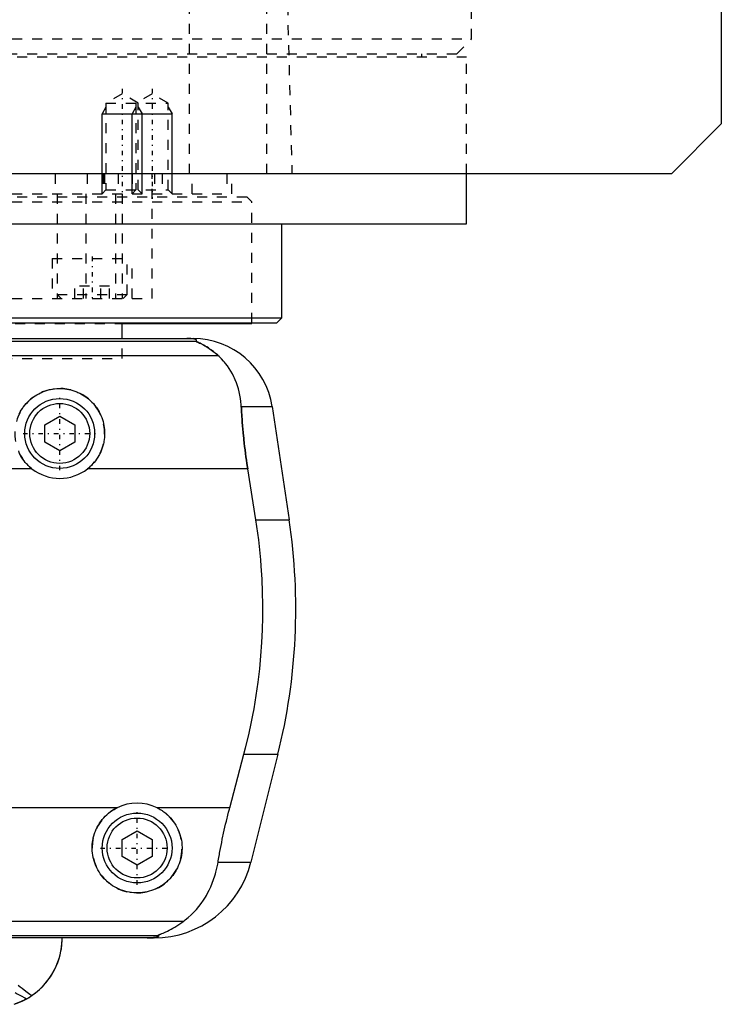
# Model space of a CAD drawing. Extents: x -105 to 105, y -104 to 484.
# Tile 5 of 10: x 35 to 105, y -67 to 32. Entities that reach past the tile are written whole.
import ezdxf

# ---------------------------------------------------------------- set-up
doc = ezdxf.new("R2010")
doc.units = 0
doc.linetypes.add('CENTER', pattern=[1.5, 0.45, -0.5, 0.05, -0.5])
doc.linetypes.add('DASHED', pattern=[2, 1, -1])
for name, color, linetype in [('AM_0', 7, 'CONTINUOUS'), ('AM_10', 7, 'CONTINUOUS'), ('AM_3', 7, 'DASHED'), ('AM_7', 7, 'CENTER')]:
    doc.layers.add(name, color=color, linetype=linetype)

msp = doc.modelspace()

# ---------------------------------------------------------------- linework, layer by layer
at = {"layer": 'AM_0', "color": 7, "linetype": 'CONTINUOUS'}
for p, q in [((105, 311.5), (105, 21.5)), ((105, 21.5), (100, 16.5)), ((100, 16.5), (-100, 16.5)), ((79.5, 11.5), (79.5, 16.5)), ((-79.5, 11.5), (79.5, 11.5)), ((61, 2.08), (61, 11.5)), ((21.935, 2.08), (61, 2.08)), ((60.5, 1.58), (61, 2.08)), ((21.435, 1.58), (60.5, 1.58)), ((45, 0), (45, 1.58)), ((45.028, 1.5), (58, 1.5)), ((58, 1.5), (58, 1.58)), ((-52.11, 0), (52.11, 0)), ((-52.378, -0.254), (52.378, -0.254)), ((-54.6, -1.693), (54.6, -1.693)), ((56.932, -6.813), (60.021, -6.813)), ((60.021, -6.813), (61.724, -18.159)), ((37.25, -8.634), (38.75, -7.768)), ((38.75, -7.768), (40.25, -8.634)), ((37.25, -10.366), (37.25, -8.634)), ((40.25, -8.634), (40.25, -10.366)), ((38.75, -11.232), (37.25, -10.366)), ((40.25, -10.366), (38.75, -11.232)), ((35.962, -13.032), (-35.962, -13.032)), ((57.58, -13.032), (41.538, -13.032)), ((58.394, -18.159), (57.58, -13.032)), ((58.394, -18.159), (61.724, -18.159)), ((55.781, -46.968), (57.2, -41.616)), ((57.2, -41.616), (60.596, -41.616)), ((60.596, -41.616), (57.893, -52.426)), ((44.502, -46.968), (-44.502, -46.968)), ((55.781, -46.968), (48.498, -46.968)), ((45, -50.134), (46.5, -49.268)), ((46.5, -49.268), (48, -50.134)), ((45, -51.866), (45, -50.134)), ((48, -50.134), (48, -51.866)), ((46.5, -52.732), (45, -51.866)), ((48, -51.866), (46.5, -52.732)), ((54.602, -52.426), (57.893, -52.426)), ((-51.173, -58.307), (51.173, -58.307)), ((-48.569, -59.746), (48.569, -59.746)), ((48.192, -60), (-48.192, -60))]:
    msp.add_line(p, q, dxfattribs=at)
for points in [[(52.378, -0.254, 0), (52.391, -0.247, 0), (52.412, -0.231, 0), (52.43, -0.216, 0), (52.437, -0.209, 0), (52.443, -0.201, 0), (52.451, -0.186, 0), (52.454, -0.171, 0), (52.452, -0.157, 0), (52.445, -0.142, 0), (52.432, -0.128, 0), (52.423, -0.121, 0), (52.413, -0.113, 0), (52.386, -0.099, 0), (52.348, -0.084, 0), (52.298, -0.069, 0), (52.234, -0.053, 0), (52.189, -0.045, 0), (52.175, -0.043, 0), (52.16, -0.04, 0), (52.153, -0.039, 0), (52.145, -0.038, 0), (52.129, -0.036, 0), (52.113, -0.033, 0), (52.105, -0.032, 0), (52.096, -0.031, 0), (52.077, -0.029, 0), (52.057, -0.026, 0), (52.046, -0.025, 0), (52.035, -0.024, 0), (52.012, -0.022, 0), (51.988, -0.019, 0), (51.962, -0.017, 0), (51.934, -0.015, 0), (51.905, -0.013, 0), (51.89, -0.012, 0), (51.874, -0.011, 0), (51.842, -0.009, 0), (51.822, -0.008, 0), (51.816, -0.007, 0), (51.81, -0.007, 0), (51.807, -0.007, 0), (51.803, -0.007, 0), (51.797, -0.007, 0), (51.79, -0.006, 0), (51.784, -0.006, 0), (51.777, -0.006, 0), (51.77, -0.005, 0), (51.766, -0.005, 0), (51.763, -0.005, 0), (51.756, -0.005, 0), (51.748, -0.004, 0), (51.741, -0.004, 0), (51.734, -0.004, 0), (51.726, -0.004, 0), (51.723, -0.004, 0), (51.719, -0.003, 0), (51.712, -0.003, 0), (51.704, -0.003, 0), (51.697, -0.003, 0), (51.689, -0.003, 0), (51.682, -0.002, 0), (51.678, -0.002, 0), (51.674, -0.002, 0), (51.666, -0.002, 0), (51.657, -0.002, 0), (51.653, -0.002, 0), (51.649, -0.002, 0), (51.64, -0.001, 0), (51.631, -0.001, 0), (51.627, -0.001, 0), (51.623, -0.001, 0), (51.614, -0.001, 0), (51.605, -0.001, 0), (51.596, -0.001, 0), (51.587, -0.001, 0), (51.579, 0, 0), (51.574, 0, 0), (51.57, 0, 0), (51.562, 0, 0), (51.553, 0, 0), (51.544, 0, 0), (51.535, 0, 0), (51.525, 0, 0), (51.521, 0, 0), (51.516, 0, 0), (51.506, 0, 0), (51.497, 0, 0), (51.492, 0, 0)], [(54.6, -1.693, 0), (54.508, -1.609, 0), (54.325, -1.451, 0), (54.145, -1.305, 0), (54.057, -1.237, 0), (53.97, -1.172, 0), (53.799, -1.049, 0), (53.635, -0.938, 0), (53.477, -0.838, 0), (53.327, -0.748, 0), (53.184, -0.667, 0), (53.116, -0.63, 0), (53.051, -0.595, 0), (52.927, -0.531, 0), (52.812, -0.475, 0), (52.704, -0.424, 0), (52.644, -0.396, 0), (52.628, -0.389, 0), (52.612, -0.382, 0), (52.604, -0.378, 0), (52.596, -0.374, 0), (52.581, -0.367, 0), (52.566, -0.361, 0), (52.551, -0.354, 0), (52.537, -0.347, 0), (52.523, -0.341, 0), (52.516, -0.338, 0), (52.509, -0.335, 0), (52.496, -0.329, 0), (52.484, -0.323, 0), (52.478, -0.32, 0), (52.472, -0.317, 0), (52.46, -0.312, 0), (52.449, -0.307, 0), (52.444, -0.304, 0), (52.439, -0.302, 0), (52.429, -0.297, 0), (52.421, -0.292, 0), (52.412, -0.288, 0), (52.405, -0.284, 0), (52.398, -0.28, 0), (52.395, -0.278, 0), (52.392, -0.276, 0), (52.387, -0.272, 0), (52.383, -0.269, 0), (52.38, -0.266, 0), (52.377, -0.263, 0), (52.376, -0.261, 0), (52.375, -0.26, 0), (52.375, -0.259, 0), (52.376, -0.257, 0), (52.377, -0.255, 0), (52.378, -0.254, 0)], [(56.932, -6.813, 0), (56.922, -6.646, 0), (56.893, -6.315, 0), (56.85, -5.988, 0), (56.824, -5.825, 0), (56.795, -5.664, 0), (56.727, -5.345, 0), (56.647, -5.031, 0), (56.554, -4.722, 0), (56.448, -4.418, 0), (56.329, -4.121, 0), (56.266, -3.975, 0), (56.199, -3.83, 0), (56.056, -3.547, 0), (55.9, -3.271, 0), (55.733, -3.003, 0), (55.554, -2.744, 0), (55.363, -2.494, 0), (55.263, -2.372, 0), (55.16, -2.253, 0), (54.945, -2.021, 0), (54.718, -1.8, 0), (54.6, -1.693, 0)], [(34.705, -7.528, 0), (34.8, -7.345, 0), (34.902, -7.166, 0), (35.012, -6.994, 0), (35.07, -6.91, 0), (35.13, -6.827, 0), (35.253, -6.668, 0), (35.382, -6.515, 0), (35.517, -6.37, 0), (35.656, -6.232, 0), (35.803, -6.099, 0), (35.879, -6.035, 0), (35.958, -5.971, 0), (36.12, -5.849, 0), (36.289, -5.732, 0), (36.465, -5.623, 0), (36.647, -5.521, 0), (36.835, -5.428, 0), (36.93, -5.384, 0), (37.027, -5.343, 0), (37.223, -5.267, 0), (37.423, -5.2, 0), (37.625, -5.143, 0), (37.83, -5.095, 0), (38.035, -5.057, 0), (38.138, -5.042, 0), (38.241, -5.029, 0), (38.446, -5.01, 0), (38.649, -5.001, 0), (38.75, -5, 0), (38.851, -5.001, 0), (39.054, -5.01, 0), (39.259, -5.029, 0), (39.362, -5.042, 0), (39.465, -5.057, 0), (39.67, -5.095, 0), (39.875, -5.143, 0), (40.077, -5.2, 0), (40.277, -5.267, 0), (40.473, -5.343, 0), (40.57, -5.384, 0), (40.665, -5.428, 0), (40.853, -5.521, 0), (41.035, -5.623, 0), (41.211, -5.732, 0), (41.38, -5.849, 0), (41.542, -5.971, 0), (41.621, -6.035, 0), (41.697, -6.099, 0), (41.844, -6.232, 0), (41.983, -6.37, 0), (42.118, -6.515, 0), (42.247, -6.668, 0), (42.37, -6.827, 0), (42.43, -6.91, 0), (42.488, -6.994, 0), (42.598, -7.166, 0), (42.7, -7.345, 0), (42.795, -7.528, 0), (42.881, -7.716, 0), (42.959, -7.908, 0), (42.995, -8.006, 0), (43.028, -8.104, 0), (43.088, -8.302, 0), (43.138, -8.502, 0), (43.179, -8.704, 0), (43.211, -8.906, 0), (43.233, -9.108, 0), (43.241, -9.208, 0), (43.246, -9.308, 0), (43.25, -9.507, 0), (43.245, -9.707, 0), (43.239, -9.808, 0), (43.231, -9.909, 0), (43.208, -10.113, 0), (43.175, -10.318, 0), (43.155, -10.42, 0), (43.132, -10.523, 0), (43.08, -10.727, 0), (43.017, -10.929, 0), (42.945, -11.128, 0), (42.863, -11.325, 0), (42.773, -11.517, 0), (42.724, -11.611, 0), (42.673, -11.704, 0), (42.565, -11.886, 0), (42.449, -12.062, 0), (42.326, -12.231, 0), (42.197, -12.393, 0), (42.062, -12.547, 0), (41.992, -12.621, 0), (41.921, -12.693, 0), (41.774, -12.832, 0), (41.619, -12.967, 0), (41.538, -13.032, 0)], [(57.58, -13.032, 0), (57.553, -12.861, 0), (57.501, -12.52, 0), (57.451, -12.18, 0), (57.427, -12.01, 0), (57.403, -11.84, 0), (57.357, -11.498, 0), (57.313, -11.155, 0), (57.27, -10.81, 0), (57.23, -10.464, 0), (57.191, -10.117, 0), (57.173, -9.943, 0), (57.155, -9.769, 0), (57.12, -9.42, 0), (57.088, -9.071, 0), (57.058, -8.723, 0), (57.03, -8.374, 0), (57.004, -8.026, 0), (56.992, -7.852, 0), (56.981, -7.678, 0), (56.96, -7.331, 0), (56.941, -6.985, 0), (56.932, -6.813, 0)], [(35.962, -13.032, 0), (35.881, -12.967, 0), (35.726, -12.832, 0), (35.579, -12.693, 0), (35.508, -12.621, 0), (35.438, -12.547, 0), (35.303, -12.393, 0), (35.174, -12.231, 0), (35.051, -12.062, 0), (34.935, -11.886, 0), (34.827, -11.704, 0), (34.776, -11.611, 0), (34.727, -11.517, 0)], [(57.2, -41.616, 0), (57.366, -40.978, 0), (57.676, -39.685, 0), (57.958, -38.376, 0), (58.088, -37.717, 0), (58.21, -37.055, 0), (58.431, -35.726, 0), (58.62, -34.395, 0), (58.777, -33.067, 0), (58.902, -31.746, 0), (58.995, -30.438, 0), (59.03, -29.791, 0), (59.057, -29.149, 0), (59.089, -27.883, 0), (59.094, -26.642, 0), (59.071, -25.384, 0), (59.018, -24.102, 0), (58.935, -22.799, 0), (58.882, -22.142, 0), (58.821, -21.482, 0), (58.674, -20.156, 0), (58.495, -18.825, 0), (58.394, -18.159, 0)], [(48.498, -46.968, 0), (48.601, -47.021, 0), (48.802, -47.134, 0), (48.997, -47.256, 0), (49.091, -47.321, 0), (49.183, -47.387, 0), (49.361, -47.526, 0), (49.529, -47.672, 0), (49.688, -47.824, 0), (49.84, -47.984, 0), (49.985, -48.153, 0), (50.055, -48.241, 0), (50.123, -48.331, 0), (50.253, -48.518, 0), (50.375, -48.712, 0), (50.486, -48.912, 0), (50.588, -49.119, 0), (50.679, -49.33, 0), (50.72, -49.438, 0), (50.759, -49.546, 0), (50.827, -49.765, 0), (50.884, -49.985, 0), (50.908, -50.096, 0), (50.93, -50.207, 0), (50.964, -50.428, 0), (50.986, -50.648, 0), (50.993, -50.758, 0), (50.998, -50.866, 0), (50.999, -51.081, 0), (50.99, -51.297, 0), (50.971, -51.514, 0), (50.94, -51.733, 0), (50.899, -51.95, 0), (50.874, -52.059, 0), (50.846, -52.167, 0), (50.783, -52.381, 0), (50.709, -52.592, 0), (50.625, -52.799, 0), (50.531, -53.001, 0), (50.427, -53.198, 0), (50.371, -53.294, 0), (50.314, -53.389, 0), (50.192, -53.573, 0), (50.062, -53.749, 0), (49.926, -53.918, 0), (49.783, -54.078, 0), (49.634, -54.229, 0), (49.557, -54.302, 0), (49.478, -54.374, 0), (49.312, -54.513, 0), (49.137, -54.646, 0), (48.954, -54.772, 0), (48.763, -54.889, 0), (48.565, -54.998, 0), (48.464, -55.049, 0), (48.361, -55.097, 0), (48.151, -55.186, 0), (47.937, -55.264, 0), (47.719, -55.332, 0), (47.498, -55.388, 0), (47.276, -55.433, 0), (47.165, -55.451, 0), (47.053, -55.466, 0), (46.83, -55.488, 0), (46.61, -55.499, 0), (46.5, -55.5, 0), (46.39, -55.499, 0), (46.17, -55.488, 0), (45.947, -55.466, 0), (45.835, -55.451, 0), (45.724, -55.433, 0), (45.502, -55.388, 0), (45.281, -55.332, 0), (45.063, -55.264, 0), (44.849, -55.186, 0), (44.639, -55.097, 0), (44.536, -55.049, 0), (44.435, -54.998, 0), (44.237, -54.889, 0), (44.046, -54.772, 0), (43.863, -54.646, 0), (43.688, -54.513, 0), (43.522, -54.374, 0), (43.443, -54.302, 0), (43.366, -54.229, 0), (43.217, -54.078, 0), (43.074, -53.918, 0), (42.938, -53.749, 0), (42.808, -53.573, 0), (42.686, -53.389, 0), (42.629, -53.294, 0), (42.573, -53.198, 0), (42.469, -53.001, 0), (42.375, -52.799, 0), (42.291, -52.592, 0), (42.217, -52.381, 0), (42.154, -52.167, 0), (42.126, -52.059, 0), (42.101, -51.95, 0), (42.06, -51.733, 0), (42.029, -51.514, 0), (42.01, -51.297, 0), (42.001, -51.081, 0), (42.002, -50.866, 0), (42.007, -50.758, 0), (42.014, -50.648, 0), (42.036, -50.428, 0), (42.07, -50.207, 0), (42.092, -50.096, 0), (42.116, -49.985, 0), (42.173, -49.765, 0), (42.241, -49.546, 0), (42.28, -49.438, 0), (42.321, -49.33, 0), (42.412, -49.119, 0), (42.514, -48.912, 0), (42.625, -48.712, 0), (42.747, -48.518, 0), (42.877, -48.331, 0), (42.945, -48.241, 0), (43.015, -48.153, 0), (43.16, -47.984, 0), (43.312, -47.824, 0), (43.471, -47.672, 0), (43.639, -47.526, 0), (43.817, -47.387, 0), (43.909, -47.321, 0), (44.003, -47.256, 0), (44.198, -47.134, 0), (44.399, -47.021, 0), (44.502, -46.968, 0)], [(54.602, -52.426, 0), (54.628, -52.273, 0), (54.68, -51.966, 0), (54.735, -51.66, 0), (54.762, -51.506, 0), (54.79, -51.353, 0), (54.848, -51.047, 0), (54.907, -50.741, 0), (54.968, -50.435, 0), (55.031, -50.131, 0), (55.095, -49.827, 0), (55.128, -49.676, 0), (55.161, -49.525, 0), (55.227, -49.223, 0), (55.296, -48.924, 0), (55.365, -48.626, 0), (55.436, -48.327, 0), (55.51, -48.027, 0), (55.547, -47.877, 0), (55.585, -47.726, 0), (55.662, -47.424, 0), (55.741, -47.12, 0), (55.781, -46.968, 0)], [(51.173, -58.307, 0), (51.326, -58.19, 0), (51.623, -57.947, 0), (51.906, -57.692, 0), (52.043, -57.559, 0), (52.177, -57.423, 0), (52.435, -57.143, 0), (52.681, -56.852, 0), (52.913, -56.549, 0), (53.132, -56.236, 0), (53.337, -55.912, 0), (53.435, -55.746, 0), (53.53, -55.578, 0), (53.708, -55.236, 0), (53.873, -54.885, 0), (54.024, -54.526, 0), (54.161, -54.159, 0), (54.284, -53.785, 0), (54.34, -53.595, 0), (54.393, -53.404, 0), (54.487, -53.017, 0), (54.568, -52.624, 0), (54.602, -52.426, 0)], [(48.569, -59.746, 0), (48.568, -59.745, 0), (48.567, -59.743, 0), (48.567, -59.741, 0), (48.567, -59.74, 0), (48.568, -59.739, 0), (48.57, -59.736, 0), (48.574, -59.733, 0), (48.578, -59.73, 0), (48.584, -59.727, 0), (48.591, -59.723, 0), (48.594, -59.721, 0), (48.598, -59.719, 0), (48.607, -59.715, 0), (48.617, -59.71, 0), (48.627, -59.706, 0), (48.638, -59.701, 0), (48.65, -59.696, 0), (48.657, -59.693, 0), (48.663, -59.69, 0), (48.677, -59.685, 0), (48.691, -59.679, 0), (48.698, -59.676, 0), (48.705, -59.673, 0), (48.72, -59.667, 0), (48.736, -59.661, 0), (48.744, -59.658, 0), (48.752, -59.655, 0), (48.769, -59.648, 0), (48.786, -59.641, 0), (48.804, -59.634, 0), (48.822, -59.627, 0), (48.841, -59.62, 0), (48.85, -59.616, 0), (48.86, -59.613, 0), (48.879, -59.605, 0), (48.899, -59.597, 0), (48.97, -59.569, 0), (49.095, -59.517, 0), (49.231, -59.459, 0), (49.381, -59.393, 0), (49.46, -59.356, 0), (49.542, -59.317, 0), (49.715, -59.232, 0), (49.897, -59.136, 0), (50.088, -59.03, 0), (50.285, -58.915, 0), (50.482, -58.793, 0), (50.581, -58.728, 0), (50.68, -58.663, 0), (50.878, -58.525, 0), (51.075, -58.381, 0), (51.173, -58.307, 0)], [(34.197, -66.646, 0), (34.475, -66.548, 0), (34.994, -66.328, 0), (35.464, -66.083, 0), (35.689, -65.949, 0), (35.907, -65.808, 0), (36.323, -65.506, 0), (36.71, -65.178, 0), (37.068, -64.828, 0), (37.397, -64.458, 0), (37.695, -64.07, 0), (37.833, -63.87, 0), (37.962, -63.667, 0), (38.199, -63.252, 0), (38.404, -62.827, 0), (38.578, -62.395, 0), (38.721, -61.958, 0), (38.833, -61.519, 0), (38.878, -61.299, 0), (38.916, -61.08, 0), (38.97, -60.644, 0), (38.997, -60.213, 0), (39, -60, 0)], [(35.437, -66.098, 0), (35.633, -65.984, 0), (36.008, -65.739, 0), (36.363, -65.474, 0), (36.533, -65.334, 0), (36.698, -65.19, 0), (37.01, -64.889, 0), (37.3, -64.573, 0), (37.568, -64.243, 0), (37.812, -63.901, 0), (38.034, -63.549, 0), (38.136, -63.369, 0), (38.232, -63.188, 0), (38.407, -62.82, 0), (38.559, -62.447, 0), (38.687, -62.069, 0), (38.793, -61.69, 0), (38.876, -61.31, 0), (38.91, -61.121, 0), (38.938, -60.931, 0), (38.978, -60.555, 0), (38.998, -60.184, 0), (39, -60, 0)], [(47.523, -60, 0), (47.528, -60, 0), (47.537, -60, 0), (47.546, -60, 0), (47.551, -60, 0), (47.556, -60, 0), (47.565, -60, 0), (47.575, -60, 0), (47.584, -60, 0), (47.594, -60, 0), (47.603, -60, 0), (47.608, -60, 0), (47.612, -60, 0), (47.622, -60, 0), (47.631, -59.999, 0), (47.64, -59.999, 0), (47.648, -59.999, 0), (47.657, -59.999, 0), (47.661, -59.999, 0), (47.665, -59.999, 0), (47.674, -59.999, 0), (47.682, -59.999, 0), (47.687, -59.999, 0), (47.691, -59.999, 0), (47.7, -59.998, 0), (47.708, -59.998, 0), (47.713, -59.998, 0), (47.717, -59.998, 0), (47.726, -59.998, 0), (47.734, -59.998, 0), (47.743, -59.997, 0), (47.751, -59.997, 0), (47.759, -59.997, 0), (47.763, -59.997, 0), (47.767, -59.997, 0), (47.775, -59.997, 0), (47.783, -59.996, 0), (47.791, -59.996, 0), (47.798, -59.996, 0), (47.805, -59.996, 0), (47.809, -59.996, 0), (47.812, -59.995, 0), (47.82, -59.995, 0), (47.827, -59.995, 0), (47.834, -59.995, 0), (47.842, -59.994, 0), (47.849, -59.994, 0), (47.852, -59.994, 0), (47.856, -59.994, 0), (47.863, -59.994, 0), (47.87, -59.993, 0), (47.894, -59.992, 0), (47.933, -59.99, 0), (47.95, -59.989, 0), (47.967, -59.989, 0), (47.999, -59.987, 0), (48.03, -59.984, 0), (48.06, -59.982, 0), (48.088, -59.98, 0), (48.115, -59.978, 0), (48.128, -59.977, 0), (48.14, -59.975, 0), (48.164, -59.973, 0), (48.187, -59.971, 0), (48.198, -59.97, 0), (48.209, -59.968, 0), (48.229, -59.966, 0), (48.248, -59.964, 0), (48.257, -59.963, 0), (48.265, -59.961, 0), (48.282, -59.959, 0), (48.298, -59.957, 0), (48.351, -59.948, 0), (48.428, -59.933, 0), (48.489, -59.918, 0), (48.536, -59.903, 0), (48.571, -59.888, 0), (48.585, -59.881, 0), (48.597, -59.874, 0), (48.615, -59.859, 0), (48.627, -59.844, 0), (48.633, -59.83, 0), (48.633, -59.815, 0), (48.628, -59.799, 0), (48.623, -59.792, 0), (48.617, -59.784, 0), (48.601, -59.769, 0), (48.581, -59.754, 0), (48.569, -59.746, 0)], [(35.437, -66.098, 0), (35.252, -66.199, 0), (34.875, -66.382, 0), (34.492, -66.542, 0), (34.297, -66.612, 0)]]:
    msp.add_polyline3d(points, dxfattribs=at)
for centre, radius in [((38.75, -9.5), 3.5), ((38.75, -9.5), 3), ((46.5, -51), 3.5), ((46.5, -51), 3)]:
    msp.add_circle(centre, radius, dxfattribs=at)
for centre, radius, start, end in [((52.11, -8), 8, 8.53297, 90), ((38.75, -9.5), 4.5, 231.7104, 308.2896), ((2.388, -27.062), 60, 345.96216, 8.53297), ((46.5, -51), 4.5, 63.63717, 116.36283), ((48.192, -50), 10, 270, 345.96216)]:
    msp.add_arc(centre, radius, start, end, dxfattribs=at)
at = {"layer": 'AM_10', "color": 7, "linetype": 'CONTINUOUS'}
for p, q in [((43.379, 23.156), (43, 22.5)), ((46.379, 23.156), (46, 22.5)), ((46.621, 23.156), (47, 22.5)), ((49.621, 23.156), (50, 22.5)), ((43, 14.5), (43, 22.5)), ((43, 22.5), (50, 22.5)), ((46, 14.5), (46, 22.5)), ((47, 14.5), (47, 22.5)), ((50, 14.5), (50, 22.5))]:
    msp.add_line(p, q, dxfattribs=at)
at = {"layer": 'AM_3', "color": 6, "linetype": 'DASHED'}
for p, q in [((80, 30), (80, 291.5)), ((51.744, 16.5), (51.744, 77.05)), ((59.5, 16.5), (59.5, 75.489)), ((60.5, 73.35), (62, 16.5)), ((-80, 30), (80, 30)), ((78.5, 28.5), (80, 30)), ((-79.5, 28.2), (79.5, 28.2)), ((-78.5, 28.5), (78.5, 28.5)), ((75, 28.2), (75, 28.5)), ((79.5, 16.5), (79.5, 28.2)), ((45, 24.5), (43.379, 23.564)), ((46.621, 23.564), (45, 24.5)), ((48, 24.5), (46.379, 23.564)), ((49.621, 23.564), (48, 24.5)), ((43.379, 23.564), (43.379, 14.879)), ((43.379, 23.564), (49.621, 23.564)), ((46.379, 23.564), (46.379, 14.879)), ((46.621, 14.879), (46.621, 23.564)), ((49.621, 14.879), (49.621, 23.564)), ((38.286, 16.5), (38.286, 14.5)), ((41.5, 16.5), (41.5, 14.5)), ((43.087, 16.5), (43.087, 14.5)), ((43.236, 16.5), (43.236, 14.5)), ((44.587, 16.5), (44.587, 14.5)), ((46, 16.5), (46, 14.5)), ((48, 4), (48, 16.5)), ((48.25, 16.5), (48.25, 14.5)), ((49, 16.5), (49, 14.5)), ((52, 14.5), (52, 16.5)), ((55.474, 16.5), (55.474, 14.5)), ((56, 14.5), (56, 16.5)), ((43.379, 14.879), (43, 14.5)), ((43.379, 14.879), (49.621, 14.879)), ((46.379, 14.879), (46, 14.5)), ((47, 14.5), (46.621, 14.879)), ((50, 14.5), (49.621, 14.879)), ((-57.5, 14.2), (57.5, 14.2)), ((-56, 14.5), (56, 14.5)), ((38.5, 14.5), (38.5, 4)), ((41.361, 14.5), (41.361, 4)), ((44.341, 14.5), (44.341, 4)), ((45.003, 14.5), (45.003, 4)), ((58, 13.7), (57.5, 14.2)), ((-58, 13.7), (58, 13.7)), ((58, 1.58), (58, 13.7)), ((38, 8), (38, 4)), ((38, 8), (46, 8)), ((45.5, 4.4), (45.5, 8)), ((46, 4), (46, 8)), ((40.268, 4), (40.268, 5.25)), ((43.732, 5.25), (40.268, 5.25)), ((41.134, 4), (41.134, 5.25)), ((42.866, 4), (42.866, 5.25)), ((43.732, 4), (43.732, 5.25)), ((-48, 4), (48, 4)), ((38.5, 4.4), (38.9, 4)), ((38.5, 4.4), (45.5, 4.4)), ((45.1, 4), (45.5, 4.4)), ((-17.726, 1.5), (45.028, 1.5)), ((45, -2), (45, 0)), ((-45, -2), (45, -2)), ((-45, -2), (45, -2))]:
    msp.add_line(p, q, dxfattribs=at)
for points in [[(52.378, -0.254, 0), (52.377, -0.255, 0), (52.376, -0.256, 0), (52.375, -0.258, 0), (52.375, -0.259, 0), (52.376, -0.26, 0), (52.377, -0.263, 0), (52.379, -0.265, 0), (52.381, -0.268, 0), (52.385, -0.271, 0), (52.389, -0.274, 0), (52.391, -0.275, 0), (52.394, -0.277, 0), (52.4, -0.281, 0), (52.406, -0.284, 0), (52.413, -0.288, 0), (52.421, -0.292, 0), (52.429, -0.296, 0), (52.433, -0.299, 0), (52.438, -0.301, 0), (52.447, -0.306, 0), (52.457, -0.31, 0), (52.462, -0.313, 0), (52.468, -0.315, 0), (52.479, -0.321, 0), (52.49, -0.326, 0), (52.496, -0.329, 0), (52.502, -0.331, 0), (52.514, -0.337, 0), (52.527, -0.343, 0), (52.54, -0.349, 0), (52.553, -0.355, 0), (52.567, -0.361, 0), (52.574, -0.364, 0), (52.581, -0.368, 0), (52.595, -0.374, 0), (52.61, -0.381, 0), (52.663, -0.405, 0), (52.763, -0.452, 0), (52.876, -0.506, 0), (52.999, -0.568, 0), (53.064, -0.602, 0), (53.132, -0.638, 0), (53.273, -0.717, 0), (53.426, -0.807, 0), (53.588, -0.908, 0), (53.758, -1.021, 0), (53.936, -1.147, 0), (54.027, -1.214, 0), (54.12, -1.286, 0), (54.309, -1.438, 0), (54.502, -1.605, 0), (54.6, -1.693, 0)], [(56.932, -6.813, 0), (56.941, -6.985, 0), (56.96, -7.331, 0), (56.981, -7.678, 0), (56.992, -7.852, 0), (57.004, -8.026, 0), (57.03, -8.374, 0), (57.058, -8.723, 0), (57.088, -9.071, 0), (57.12, -9.42, 0), (57.155, -9.769, 0), (57.173, -9.943, 0), (57.191, -10.117, 0), (57.23, -10.464, 0), (57.27, -10.81, 0), (57.313, -11.155, 0), (57.357, -11.498, 0), (57.403, -11.84, 0), (57.427, -12.01, 0), (57.451, -12.18, 0), (57.501, -12.52, 0), (57.553, -12.861, 0), (57.58, -13.032, 0)], [(48.569, -59.746, 0), (48.581, -59.754, 0), (48.601, -59.769, 0), (48.617, -59.784, 0), (48.623, -59.792, 0), (48.628, -59.799, 0), (48.633, -59.815, 0), (48.633, -59.83, 0), (48.627, -59.844, 0), (48.615, -59.859, 0), (48.597, -59.874, 0), (48.585, -59.881, 0), (48.571, -59.888, 0), (48.536, -59.903, 0), (48.489, -59.918, 0), (48.428, -59.933, 0), (48.351, -59.948, 0), (48.298, -59.957, 0), (48.282, -59.959, 0), (48.265, -59.961, 0), (48.257, -59.963, 0), (48.248, -59.964, 0), (48.229, -59.966, 0), (48.209, -59.968, 0), (48.198, -59.97, 0), (48.187, -59.971, 0), (48.164, -59.973, 0), (48.14, -59.975, 0), (48.128, -59.977, 0), (48.115, -59.978, 0), (48.088, -59.98, 0), (48.06, -59.982, 0), (48.03, -59.984, 0), (47.999, -59.987, 0), (47.967, -59.989, 0), (47.95, -59.989, 0), (47.933, -59.99, 0), (47.911, -59.991, 0), (47.904, -59.992, 0), (47.898, -59.992, 0), (47.894, -59.992, 0), (47.891, -59.992, 0), (47.884, -59.993, 0), (47.877, -59.993, 0), (47.87, -59.993, 0), (47.863, -59.994, 0), (47.856, -59.994, 0), (47.852, -59.994, 0), (47.849, -59.994, 0), (47.842, -59.994, 0), (47.834, -59.995, 0), (47.827, -59.995, 0), (47.82, -59.995, 0), (47.812, -59.995, 0), (47.809, -59.996, 0), (47.805, -59.996, 0), (47.798, -59.996, 0), (47.791, -59.996, 0), (47.783, -59.996, 0), (47.775, -59.997, 0), (47.767, -59.997, 0), (47.763, -59.997, 0), (47.759, -59.997, 0), (47.751, -59.997, 0), (47.743, -59.997, 0), (47.734, -59.998, 0), (47.726, -59.998, 0), (47.717, -59.998, 0), (47.713, -59.998, 0), (47.708, -59.998, 0), (47.7, -59.998, 0), (47.691, -59.999, 0), (47.687, -59.999, 0), (47.682, -59.999, 0), (47.674, -59.999, 0), (47.665, -59.999, 0), (47.661, -59.999, 0), (47.657, -59.999, 0), (47.648, -59.999, 0), (47.64, -59.999, 0), (47.631, -59.999, 0), (47.622, -60, 0), (47.612, -60, 0), (47.608, -60, 0), (47.603, -60, 0), (47.594, -60, 0), (47.584, -60, 0), (47.575, -60, 0), (47.565, -60, 0), (47.556, -60, 0), (47.551, -60, 0), (47.546, -60, 0), (47.537, -60, 0), (47.528, -60, 0), (47.523, -60, 0)], [(35.945, -65.783, 0), (35.757, -65.652, 0), (35.372, -65.375, 0), (34.974, -65.08, 0), (34.774, -64.929, 0), (34.574, -64.775, 0)], [(34.3, -65.477, 0), (34.501, -65.59, 0), (34.889, -65.805, 0), (35.259, -66.004, 0), (35.437, -66.098, 0)]]:
    msp.add_polyline3d(points, dxfattribs=at)
for centre, start, end in [((38.75, -9.5), 308.2896, 231.7104), ((46.5, -51), 116.36283, 63.63717)]:
    msp.add_arc(centre, 4.5, start, end, dxfattribs=at)
at = {"layer": 'AM_7', "color": 4, "linetype": 'CENTER'}
for p, q in [((45, 25), (45, 14)), ((48, 25), (48, 14)), ((42, 8.2), (42, 3.8)), ((38.75, -13.175), (38.75, -5.825)), ((35.075, -9.5), (42.425, -9.5)), ((46.5, -54.675), (46.5, -47.325)), ((42.825, -51), (50.175, -51))]:
    msp.add_line(p, q, dxfattribs=at)

doc.saveas('drawing.dxf')
